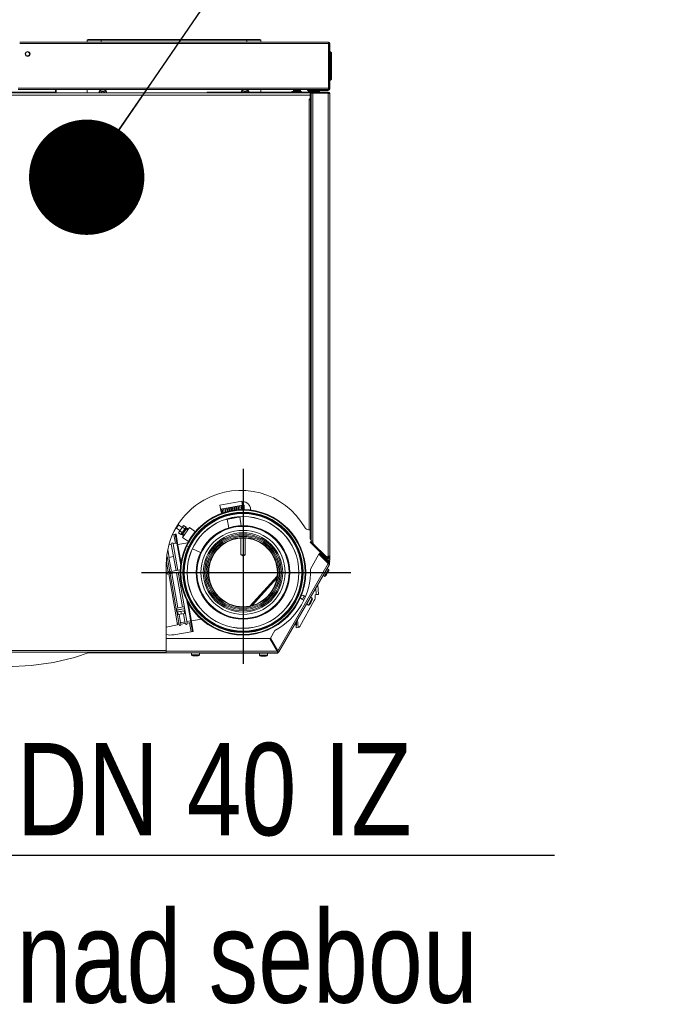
# Model space of a CAD drawing. Header units: millimetres. Extents: x -41968 to 54113, y -9946 to 101810.
# Tile 139 of 171: x -5183 to -4489, y 56545 to 57612. Entities that reach past the tile are written whole.
import ezdxf

# ---------------------------------------------------------------- set-up
doc = ezdxf.new("R2010")
doc.units = ezdxf.units.MM
for name, color, linetype, lineweight in [('CERNA', 7, 'Continuous', 15), ('MODRA', 4, 'Continuous', 25), ('UT-kotle', 1, 'Continuous', 50), ('UT-texty_stredni', 7, 'Continuous', 25)]:
    doc.layers.add(name, color=color, linetype=linetype, lineweight=lineweight)
for name, color, linetype in [('UT-potrubi_privodni-popis', 7, 'Continuous'), ('UT-potrubi_zpetne-popis', 7, 'Continuous'), ('Vrstva 1', 7, 'Continuous')]:
    doc.layers.add(name, color=color, linetype=linetype)
doc.styles.get("Standard").update_dxf_attribs({"font": 'ic-simplex.shx', "width": 0.8})
doc.dimstyles.new('CADKON', dxfattribs={"dimscale": 50, "dimtxt": 2.5, "dimasz": 2.5, "dimexe": 1.8, "dimexo": 0, "dimgap": 0.6, "dimtad": 1, "dimrnd": 10, "dimtxsty": 'Standard', "dimblk1": 'OBLIQUE', "dimblk2": 'OBLIQUE', "dimsah": 1, "dimcen": 2.5, "dimadec": 1, "dimazin": 2, "dimtfac": 1, "dimtdec": 4, "dimtix": 1, "dimtmove": 2, "dimatfit": 3, "dimldrblk": 'OPEN30', "dimfxl": 5, "dimtfill": 1, "dimtolj": 1, "dimarcsym": 0})

# ---------------------------------------------------------------- blocks, each defined once
blk = doc.blocks.new('CONDENSINOX_50')
at = {"layer": 'CERNA'}
for p, q in [((-169, 574.8), (-168.8, 576.8)), ((19.2, 576.8), (-168.8, 576.8)), ((18.4, 577.5), (-167.9, 577.5)), ((-153.5, 577.5), (-153.5, 574.8)), ((4, 574.8), (4, 577.5)), ((19.2, 576.8), (19.4, 574.8)), ((92.6, 574.8), (-241.9, 574.8)), ((92.6, 573.1), (-241.9, 573.1)), ((92.6, 574.8), (92.6, 574)), ((92.6, 573.1), (92.6, 574)), ((92.7, 523.3), (92.7, 573)), ((93.2, 524.2), (93.2, 573.3)), ((94, 573.3), (93.2, 573.3)), ((94, 573.3), (94, 524.2)), ((92.7, 562.1), (92.7, 562.3)), ((93.2, 562), (92.7, 562)), ((94, 564.1), (94.9, 564.1)), ((94.9, 564.1), (94.9, 533.7)), ((95.7, 563.2), (94.9, 564.1)), ((95.7, 563.2), (95.7, 534.6)), ((92.7, 538.8), (93.2, 538.2)), ((92.7, 538.7), (92.7, 536)), ((92.7, 536.3), (92.7, 536.3)), ((92.7, 536), (93.2, 536)), ((92.7, 535.4), (92.8, 535.4)), ((92.8, 535.4), (93.2, 536)), ((94.9, 533.7), (94, 533.7)), ((94.9, 533.7), (95.7, 534.6)), ((92.7, 525), (-243.6, 525)), ((92.7, 523.3), (-243.6, 523.3)), ((-203.2, 519.9), (-203.2, 523.3)), ((-202.4, 519.9), (-202.4, 523.3)), ((-169, 523.3), (-169, 519.9)), ((19.4, 523.3), (19.4, 520.7)), ((54.7, 523.3), (54.7, 521.4)), ((61.5, 523.3), (61.5, 521.4)), ((62.2, 521.4), (62.2, 523.3)), ((69.9, 523.3), (69.9, 522.4)), ((74.2, 523.3), (74.2, 522.4)), ((92.3, 523.3), (74.2, 523.3)), ((92.3, 522.4), (92.3, 523.3)), ((93.2, 525.9), (94, 525.9)), ((93.2, 524.2), (94, 524.2)), ((-479.6, 519.9), (72.6, 519.9)), ((-479.6, 517.3), (72.6, 517.3)), ((-368.3, 520.7), (-203.2, 520.7)), ((-38.7, 519.9), (-38.7, 520.7)), ((-38.7, 520.7), (92.3, 520.7)), ((-34.4, 519.9), (-34.4, 520.7)), ((52.9, 521.4), (52.9, 520.7)), ((52.9, 521.4), (63.2, 521.4)), ((54.7, 521.6), (54.9, 521.6)), ((54.9, 521.4), (54.9, 521.8)), ((54.9, 521.8), (61.3, 521.8)), ((55.2, 521.4), (55.2, 520.7)), ((55.4, 522.3), (60.8, 522.3)), ((60.9, 521.4), (60.9, 520.7)), ((61.3, 521.4), (61.3, 521.8)), ((61.3, 521.6), (61.5, 521.6)), ((63.2, 520.7), (63.2, 521.4)), ((69.8, 520.7), (69.8, 519.9)), ((92.3, 522.4), (69.9, 522.4)), ((70.9, 521.4), (70.9, 522.5)), ((70.9, 521.4), (71.2, 521.4)), ((92.3, 519.9), (71, 519.9)), ((71.2, 520.7), (71.2, 521.6)), ((71.2, 521.6), (81.5, 521.6)), ((81.2, 522), (71.5, 522)), ((71.6, 512.6), (71.7, 512.4)), ((71.6, 46.2), (71.6, 512.6)), ((71.7, 512.4), (71.8, 512.3)), ((71.8, 512.3), (72, 512.2)), ((72.2, 513), (72.1, 513)), ((72.6, 519.9), (72.6, 517.3)), ((72.6, 517.3), (72.9, 517.3)), ((72.6, 517.3), (72.6, 513.5)), ((72.6, 512.2), (72.6, 513)), ((73.1, 520.7), (73.1, 519.9)), ((73.5, 519.9), (73.7, 519.7)), ((73.9, 518.7), (73.7, 519.8)), ((73.9, 34), (73.9, 519.4)), ((92.3, 519.4), (73.9, 519.4)), ((74.4, 520.7), (74.4, 519.9)), ((75.6, 519.4), (75.6, 33.6)), ((79, 519.4), (79, 519.8)), ((79.4, 519.9), (79.4, 519.5)), ((79.5, 519.4), (79.6, 519.8)), ((81.5, 520.7), (81.5, 521.6)), ((81.5, 521.4), (82.9, 521.4)), ((82, 520.7), (82, 521.4)), ((82.9, 521.4), (82.9, 522.5)), ((90.6, 519.9), (90.6, 519.5)), ((90.6, 519.9), (90.6, 519.5)), ((92.3, 520.7), (92.3, 519.9)), ((93, 519.3), (92.3, 519.5)), ((92.3, 17.5), (92.3, 519.4)), ((93.5, 519.2), (93.1, 519.3)), ((94, 17.6), (94, 519)), ((72, 512.2), (72.3, 512.2)), ((72.3, 512.2), (72.2, 512.2)), ((73.1, 512.2), (72.3, 512.2)), ((73.1, 512.2), (73.1, 46.2)), ((73.9, 512.2), (73.1, 512.2)), ((-25, 73), (-1.4, 77.1)), ((-1.4, 77.1), (-0.1, 69.5)), ((-25, 73), (-23.7, 65.4)), ((-24.2, 68.6), (-0.7, 72.8)), ((-23.3, 63.7), (-24.2, 68.6)), ((-22.8, 63.9), (-23.7, 68.7)), ((-23.7, 65.4), (-23.6, 65.4)), ((-21.9, 64.2), (-22.7, 68.9)), ((-20.4, 64.6), (-21.2, 69.1)), ((-18.8, 65.2), (-19.5, 69.4)), ((-18.6, 65.2), (-19.4, 69.5)), ((-17, 65.7), (-17.7, 69.8)), ((-16.6, 65.9), (-17.3, 69.8)), ((-15, 66.2), (-15.7, 70.1)), ((-14.2, 66.4), (-14.9, 70.3)), ((-12.9, 66.6), (-13.6, 70.5)), ((-11.8, 66.8), (-12.5, 70.7)), ((-10.7, 66.9), (-11.4, 70.9)), ((-9.3, 67.2), (-10, 71.1)), ((-8.5, 67.3), (-9.2, 71.3)), ((-7, 67.5), (-7.7, 71.5)), ((-6.5, 67.6), (-7.2, 71.6)), ((-4.8, 67.7), (-5.5, 71.9)), ((-4.7, 67.7), (-5.4, 71.9)), ((-2.9, 67.8), (-3.7, 72.2)), ((-1.4, 67.8), (-2.2, 72.5)), ((-0.4, 67.8), (-1.2, 72.7)), ((-0.7, 72.8), (1.2, 72.8)), ((0.2, 67.8), (-0.7, 72.8)), ((-0.1, 69.5), (-0.1, 69.5)), ((0, 68.6), (0, 72.8)), ((1.2, 67.8), (1.2, 72.8)), ((-18, 57.5), (-2.8, 60.2)), ((-15.5, 48.2), (-17.1, 57.7)), ((-2, 50.6), (-3.6, 60.1)), ((-72.6, 47.8), (-72.5, 47.6)), ((-72.5, 47.6), (-69.5, 51.8)), ((-72.2, 48), (-68.4, 45.3)), ((-70.2, 52.1), (-69.5, 51.8)), ((-64.3, 51), (-70, 42.9)), ((-70, 42.9), (-67.2, 41)), ((-69.8, 51.5), (-65.9, 48.8)), ((-68.5, 45), (-65.7, 43)), ((-61.5, 49.1), (-67.2, 41)), ((-61, 48), (-66, 40.9)), ((-65.7, 49), (-62.9, 47.1)), ((-65.4, 37.9), (-58, 48.5)), ((-64.3, 51), (-61.5, 49.1)), ((-61.8, 48.6), (-59.2, 46.8)), ((-61.4, 47.4), (-59.6, 46.2)), ((-58, 48.5), (-51.6, 44)), ((71.6, 46.2), (70.9, 46.2)), ((73.1, 46.2), (71.6, 46.2)), ((72.6, 37.1), (72.6, 46.2)), ((73.1, 46.2), (73.9, 46.2)), ((-74.8, 41.1), (-76.1, 40.9)), ((-74.8, 41.1), (-73.4, 41.4)), ((-73.1, 31.4), (-74.8, 41.1)), ((-71.7, 31.7), (-73.4, 41.4)), ((-73.3, 41.4), (-72.5, 41.5)), ((-71.6, 31.7), (-73.3, 41.4)), ((-72.5, 41.5), (-70.8, 31.8)), ((-70.5, 30.2), (-59.7, 32.1)), ((-66.8, 41.5), (-64.2, 39.6)), ((-65.6, 41.4), (-63.8, 40.2)), ((-65.4, 37.9), (-59, 33.4)), ((-2.4, 37.1), (-2.4, 18.9)), ((2.4, 37.1), (2.4, 18.9)), ((72.6, 32.8), (73.2, 33.4)), ((89.6, 15.8), (72.6, 32.8)), ((73.1, 35.9), (73.9, 35.2)), ((90.3, 16.4), (73.2, 33.4)), ((73.8, 31.6), (74.5, 32.2)), ((73.9, 34), (75, 34)), ((75.2, 34), (75, 34)), ((75.4, 33.9), (75.2, 34)), ((75.2, 33.9), (75.6, 33.5)), ((75.6, 33.7), (75.4, 33.9)), ((75.6, 33.6), (75.6, 33.7)), ((-80.1, 16.3), (-81.5, 24.4)), ((-77.7, 30.6), (-79.8, 30.3)), ((-75.4, 17.1), (-77.7, 30.7)), ((-71.7, 31.7), (-75.7, 31)), ((-70.6, 2.2), (-75.7, 31.1)), ((-71.7, 31.7), (-71.5, 30.9)), ((-68.1, 11.9), (-71.6, 31.7)), ((-70.8, 31.8), (-67.3, 12)), ((-58.5, 27.3), (-61.6, 28.7)), ((-45.9, 21.4), (-54.7, 25.5)), ((89.4, 17.9), (76.9, 30.4)), ((-82.9, 11.6), (-80.9, 0.4)), ((-79.4, 0.6), (-82.3, 17.4)), ((-80.2, 16.3), (-75.2, 17.2)), ((-77.5, 1), (-80.2, 16.3)), ((-72.5, 1.9), (-75.2, 17.2)), ((-68.2, 11.9), (-67.4, 7.7)), ((-68.1, 11.9), (-67.3, 12)), ((-67.4, 7.8), (-68.1, 11.9)), ((-67, 10.6), (-67.3, 12)), ((2.4, 18.9), (-2.4, 18.9)), ((0, 17.5), (-2.4, 18.9)), ((0, 17.5), (2.4, 18.9)), ((82.3, 19.8), (73, 3.6)), ((82.3, 19.8), (92.4, 9.8)), ((83, 21), (82.4, 20.4)), ((82.4, 20.4), (92.7, 10)), ((83, 21), (93.3, 10.6)), ((89.6, 15.8), (90.3, 16.4)), ((92.3, 17.5), (90.7, 17.4)), ((91.2, 17.4), (91.2, 15.9)), ((91.2, 15.1), (91.2, 12.8)), ((91.2, 13.6), (91.5, 13.5)), ((91.5, 13.5), (91.2, 13.5)), ((92.7, 12.1), (91.2, 12.9)), ((91.2, 11.5), (91.2, 10.9)), ((91.5, 13.5), (94, 13.5)), ((92.2, 12.3), (92.7, 13.1)), ((92.2, 12.3), (92.7, 13.1)), ((92.3, 17.5), (93.2, 17.5)), ((92.9, 11), (92.3, 10.4)), ((92.7, 12.1), (92.4, 11.5)), ((92.7, 13.1), (92.7, 13.1)), ((92.7, 13.1), (94.2, 12.3)), ((94.2, 12.3), (93.6, 11.2)), ((94, 17.6), (94, 13.5)), ((-83.2, -86.5), (-83.2, 8.5)), ((-82.6, 0.1), (-67.7, 2.7)), ((-82.6, 0.1), (-82.2, -2)), ((-82.2, -2), (-67.9, 0.5)), ((-63.5, -38), (-70.3, 0.1)), ((37.7, -84.9), (92.4, 9.8)), ((38.9, -86.2), (93.6, 8.5)), ((90.4, -0.5), (92.5, 3.2)), ((91, 4.1), (92.5, 3.2)), ((91.1, -0.9), (92.9, 2.2)), ((91.7, -0.1), (92.2, 0.7)), ((91.8, 10.4), (91.9, 10.7)), ((92.5, 9.8), (92.3, 9.8)), ((92.5, 9.8), (92.8, 9.2)), ((93.3, 10.6), (92.7, 10)), ((92.8, 9.2), (92.9, 9)), ((93.6, 8.6), (92.9, 9)), ((93.8, 9.4), (93, 9.4)), ((93.3, 8.3), (93.1, 8.1)), ((93.5, 8.4), (93.3, 8.2)), ((93.6, 8.6), (93.5, 8.4)), ((-80.5, -1.7), (-70.8, -56.8)), ((-72.3, -39.6), (-79, -1.5)), ((-70.6, -38.4), (-77.2, -1.2)), ((-65.5, -37.6), (-72.1, -0.3)), ((37, -4), (7.9, -36.3)), ((9.1, -36), (36.8, -5.2)), ((36.8, -5.5), (9.3, -36)), ((36.6, -6.2), (10, -35.8)), ((86.7, -3.4), (88.2, -4.2)), ((88.2, -4.2), (90.4, -0.5)), ((91.1, -0.9), (89.3, -4)), ((90.3, -2.7), (90.7, -1.9)), ((90.7, -1.9), (90.8, -1.8)), ((90.8, -1.8), (91.7, -0.1)), ((78.8, -17.1), (79.3, -24.1)), ((80.9, -13.5), (81.6, -24)), ((-60.7, -30.6), (-60, -34.5)), ((-56.6, -53.5), (-60.6, -30.7)), ((61.6, -58.5), (77.2, -30.3)), ((64.3, -29.2), (66.4, -25.5)), ((65.9, -30.2), (64.3, -29.2)), ((67.5, -26.1), (66.4, -25.5)), ((69, -34.4), (71.6, -29.9)), ((70.8, -35.5), (72.9, -31.8)), ((71.6, -29.9), (72.2, -28.9)), ((72.2, -28.9), (73.2, -27)), ((72.9, -31.8), (75.1, -28.1)), ((73.2, -27), (75, -28.1)), ((73.6, -32.2), (75.4, -29.1)), ((73.8, -32.3), (74.2, -31.5)), ((74.2, -31.5), (74.3, -31.4)), ((74.3, -31.4), (74.7, -30.6)), ((79.3, -24.1), (78.2, -24.2)), ((78.3, -25.6), (78.2, -24.2)), ((79.3, -24.1), (80.7, -24)), ((80.7, -24), (80.8, -24)), ((80.8, -24), (81.6, -24)), ((-71.9, -41.8), (-72.2, -40.1)), ((-69.3, -56.6), (-71.8, -42.3)), ((-71.4, -38.6), (-64.7, -37.4)), ((-71, -40.7), (-64.3, -39.5)), ((-71, -40.8), (-64.3, -39.6)), ((-63.9, -41.7), (-70.7, -42.9)), ((-70.2, -40.6), (-70.2, -40.6)), ((-67.3, -42.3), (-66.8, -45.2)), ((-65.1, -39.7), (-65.2, -39.7)), ((-63.9, -41.7), (-63.4, -44.7)), ((-63.1, -40.2), (-63.4, -38.5)), ((-60.5, -55.1), (-63.1, -40.7)), ((-60, -34.5), (-59.1, -34.3)), ((-59.4, -32.7), (-55.8, -53.3)), ((69, -34.4), (70.8, -35.5)), ((73.6, -32.2), (71.8, -35.3)), ((72.8, -33.9), (73.3, -33.1)), ((73.3, -33.1), (73.8, -32.3)), ((-70.7, -42.9), (-70.1, -45.8)), ((-63.4, -44.7), (-70.1, -45.8)), ((-67.3, -56.3), (-69.1, -45.7)), ((-62.6, -55.4), (-64.4, -44.8)), ((-60.8, -53.3), (-56.8, -52.6)), ((-56.7, -53.2), (-56.5, -54.3)), ((-55.9, -52.5), (-45.1, -50.6)), ((-55.8, -53.3), (-53.9, -63.9)), ((59.2, -51), (59.8, -59.8)), ((-83.2, -59.3), (-70.8, -56.8)), ((-71.1, -55.1), (-69.6, -54.9)), ((-70.8, -56.8), (-69.3, -56.6)), ((-67.6, -54.5), (-62.9, -53.7)), ((-67.3, -56.2), (-62.6, -55.4)), ((-60.5, -55), (-56.5, -54.3)), ((-56.2, -64.3), (-57.9, -54.6)), ((-54.8, -64), (-56.6, -53.5)), ((-54.8, -64), (-56.5, -54.3)), ((-56.2, -64.3), (-54.8, -64)), ((-54.8, -64), (-53.9, -63.9)), ((34.5, -63), (29.8, -71.2)), ((57.1, -54.6), (57.5, -60)), ((57.1, -54.6), (57.5, -60)), ((57.5, -60), (59.5, -59.8)), ((57.5, -60), (57.5, -60)), ((58, -57.4), (57.7, -53.6)), ((57.8, -53.5), (58.1, -57.4)), ((58.1, -57.4), (58, -57.4)), ((29, -71.7), (-83.2, -71.7)), ((-75, -67.6), (-56.2, -64.3)), ((29, -71.7), (36.9, -85.4)), ((37.7, -84.9), (29.8, -71.2)), ((-83.2, -84.7), (-282, -84.7)), ((-83.2, -85.4), (36.9, -85.4)), ((35.3, -82.5), (36, -82)), ((36.6, -84.8), (37.1, -84)), ((37.4, -85.4), (36.9, -85.4)), ((37.4, -85.4), (37.7, -84.9)), ((38.9, -86.2), (37.4, -85.4)), ((37.4, -87.1), (37.4, -85.4)), ((-83.2, -86.5), (-282, -86.5)), ((-205.2, -97.7), (-182.7, -92.2)), ((-182.7, -92.2), (-165.4, -86.5)), ((-167.6, -87.2), (-55.8, -87.4)), ((-156, -87.1), (-167.3, -87.1)), ((-164.6, -87.1), (-164.6, -86.4)), ((-156, -86.5), (-156, -87.1)), ((-156, -87.1), (37.4, -87.1)), ((-55.8, -87.2), (-51.5, -87.2)), ((-55.8, -89.3), (-55.8, -87.2)), ((-55.8, -89.3), (-52.9, -89.3)), ((-52.9, -90.2), (-55.1, -90.2)), ((-53.4, -90.3), (-49.6, -90.3)), ((-52.9, -89.3), (-51.5, -89.3)), ((-50.1, -90.2), (-52.9, -90.2)), ((-51.5, -87.2), (-47.2, -87.2)), ((-51.5, -89.3), (-50.1, -89.3)), ((-50.1, -89.3), (-47.2, -89.3)), ((-47.9, -90.2), (-50.1, -90.2)), ((-47.2, -89.3), (-47.2, -87.2)), ((-47.2, -87.4), (36.4, -87.5)), ((32.1, -87.7), (-6.4, -87.6)), ((-6.4, -87.6), (-6.4, -87.6)), ((-6.4, -87.6), (-6.4, -87.6)), ((17.9, -87.6), (17.9, -89.7)), ((17.9, -89.7), (26.4, -89.7)), ((25.7, -90.5), (18.5, -90.5)), ((20.2, -90.7), (24.1, -90.7)), ((26.4, -87.6), (26.4, -89.7)), ((36.4, -87.5), (36.4, -87.1)), ((-255.7, -102.3), (-229.6, -100.9)), ((-229.6, -100.9), (-205.2, -97.7))]:
    blk.add_line(p, q, dxfattribs=at)
for points in [[(-167.9, 577.5), (-168.4, 577.5), (-168.7, 577.2), (-168.8, 576.8)], [(19.2, 576.8), (19.2, 577.2), (18.8, 577.5), (18.4, 577.5)], [(94, 573.3), (94, 574.1), (93.4, 574.8), (92.6, 574.8)], [(93.2, 573.3), (93.2, 573.7), (92.9, 573.9), (92.6, 573.9)], [(92.7, 573), (92.7, 573), (92.6, 573.1), (92.6, 573.1)], [(92.7, 562.3), (92.7, 562.5), (92.7, 562.7), (92.7, 562.9)], [(92.7, 562.1), (92.7, 562), (92.8, 562), (92.9, 562)], [(-154.2, 523.3), (-155.4, 522.5), (-156.1, 521.3), (-156.1, 519.9)], [(-152.4, 523.3), (-154.1, 523), (-155.4, 521.6), (-155.4, 519.9)], [(-148.3, 519.9), (-148.3, 521.6), (-149.6, 523), (-151.3, 523.3)], [(-147.6, 519.9), (-147.6, 521.3), (-148.3, 522.5), (-149.5, 523.3)], [(-0.1, 523.3), (-1, 522.7), (-1.7, 521.8), (-1.9, 520.7)], [(1.7, 523.3), (0.3, 523.1), (-0.8, 522.1), (-1.2, 520.7)], [(5.7, 520.7), (5.3, 522.1), (4.2, 523.1), (2.8, 523.3)], [(6.4, 520.7), (6.2, 521.8), (5.6, 522.7), (4.7, 523.3)], [(92.3, 522.4), (93.3, 522.4), (94, 523.2), (94, 524.2)], [(92.7, 523.4), (93, 523.5), (93.2, 523.8), (93.2, 524.2)], [(-152.9, 521.4), (-153.4, 521.1), (-153.7, 520.5), (-153.8, 519.9)], [(-153.5, 520.1), (-153.7, 520), (-153.7, 520), (-153.8, 519.9)], [(-153.5, 520.1), (-153.1, 520.2), (-152.9, 520.7), (-153, 521.1)], [(-152.9, 521.4), (-152.9, 521.3), (-153, 521.2), (-153, 521.1)], [(-152.4, 521.4), (-152.6, 521.5), (-152.8, 521.5), (-152.9, 521.4)], [(-150.9, 521.5), (-151.5, 521.8), (-152.2, 521.8), (-152.8, 521.5)], [(-152.4, 521.4), (-152.1, 521.1), (-151.6, 521.1), (-151.3, 521.4)], [(-151, 521.5), (-151.1, 521.5), (-151.2, 521.5), (-151.3, 521.4)], [(-150.7, 521.1), (-150.7, 521.3), (-150.8, 521.4), (-151, 521.5)], [(-149.9, 519.9), (-149.9, 520.5), (-150.3, 521.1), (-150.8, 521.4)], [(-150.7, 521.1), (-150.8, 520.7), (-150.6, 520.2), (-150.1, 520.1)], [(-149.9, 519.9), (-150, 520), (-150, 520), (-150.1, 520.1)], [(1.2, 521.4), (1, 521.2), (0.7, 521), (0.6, 520.7)], [(1.2, 521.4), (1.1, 521.3), (1.1, 521.2), (1.1, 521.1)], [(1.1, 520.7), (1.2, 520.9), (1.2, 521), (1.1, 521.1)], [(1.7, 521.4), (1.5, 521.5), (1.3, 521.5), (1.2, 521.4)], [(3.2, 521.5), (2.6, 521.8), (1.9, 521.8), (1.3, 521.5)], [(1.7, 521.4), (2, 521.1), (2.5, 521.1), (2.8, 521.4)], [(3.1, 521.5), (3, 521.5), (2.9, 521.5), (2.8, 521.4)], [(3.4, 521.1), (3.4, 521.3), (3.3, 521.4), (3.1, 521.5)], [(3.9, 520.7), (3.8, 521), (3.5, 521.2), (3.3, 521.4)], [(3.4, 521.1), (3.3, 521), (3.3, 520.9), (3.4, 520.7)], [(55.4, 522.3), (55.1, 522.3), (54.9, 522), (54.9, 521.8)], [(61.3, 521.8), (61.3, 522), (61, 522.3), (60.8, 522.3)], [(71.5, 522), (71.3, 522), (71.2, 521.8), (71.2, 521.6)], [(73.5, 522.5), (72.8, 522.3), (72.2, 522.2), (71.5, 522)], [(72.1, 513), (71.8, 513), (71.6, 512.8), (71.6, 512.6)], [(72.2, 513), (72.4, 513), (72.6, 513.2), (72.6, 513.5)], [(72.8, 518.4), (73, 517.9), (73.4, 517.5), (73.9, 517.4)], [(73.1, 517.7), (73, 517.5), (72.8, 517.3), (72.8, 517.1)], [(81.2, 522), (80.5, 522.2), (79.9, 522.4), (79.2, 522.5)], [(81.5, 521.6), (81.5, 521.8), (81.4, 522), (81.2, 522)], [(90.3, 519.9), (90.3, 519.7), (90.3, 519.6), (90.4, 519.5)], [(92.6, 519.4), (92.3, 519.7), (91.9, 519.9), (91.5, 519.9)], [(94, 519), (94, 520), (93.3, 520.7), (92.3, 520.7)], [(93.1, 519.3), (93, 519.7), (92.7, 519.9), (92.3, 519.9)], [(93.1, 519.3), (93.1, 519.3), (93, 519.3), (93, 519.3)], [(8.1, 67.3), (8.1, 67.7), (8.1, 68.1), (8.1, 68.5)], [(-18.3, 57.5), (-18.2, 57.5), (-18.1, 57.5), (-18, 57.6)], [(-2.8, 60.2), (-2.7, 60.2), (-2.6, 60.3), (-2.5, 60.3)], [(67.2, 48.4), (67.9, 47.1), (69.3, 46.3), (70.9, 46.3)], [(92.6, 13.1), (92.7, 13.1), (92.7, 13.1), (92.7, 13.2)], [(93.8, 9.7), (94, 10.7), (93.5, 11.6), (92.7, 12.1)], [(34.5, -63), (59, -49.9), (73.9, -24.1), (73, 3.6)], [(92.9, 9), (93.1, 9.3), (93, 9.7), (92.7, 10)], [(93, 8.5), (93, 8.5), (93, 8.4), (93, 8.4)], [(93.6, 8.6), (94, 9.2), (93.9, 10.1), (93.3, 10.6)], [(62.1, -27.3), (62.7, -28.1), (63.4, -28.8), (64.3, -29.2)], [(66.4, -25.5), (65.4, -25), (64.3, -24.7), (63.1, -24.7)], [(74.7, -30.6), (75, -30.1), (75.2, -29.6), (75.4, -29.1)], [(75.4, -29.1), (75.6, -28.7), (75.4, -28.3), (75.1, -28.1)], [(77.2, -30.3), (78, -28.9), (78.4, -27.2), (78.3, -25.6)], [(70.8, -35.5), (71.1, -35.7), (71.6, -35.6), (71.8, -35.3)], [(71.8, -35.3), (72.2, -34.9), (72.5, -34.4), (72.8, -34)], [(59.5, -59.8), (59.6, -59.8), (59.7, -59.8), (59.8, -59.8)], [(59.8, -59.8), (60.6, -59.7), (61.2, -59.2), (61.6, -58.5)], [(-83.2, -67.4), (-80.5, -68), (-77.7, -68), (-75, -67.6)], [(-55.6, -87.1), (-55.7, -87.1), (-55.8, -87.1), (-55.8, -87.2)], [(-55.8, -89.3), (-55.8, -89.7), (-55.5, -90.1), (-55.1, -90.2)], [(-55.1, -90.2), (-54.5, -90.3), (-54, -90.3), (-53.4, -90.3)], [(-49.6, -90.3), (-49, -90.3), (-48.5, -90.3), (-47.9, -90.2)], [(-47.9, -90.2), (-47.5, -90.1), (-47.2, -89.7), (-47.2, -89.3)], [(-47.2, -87.2), (-47.2, -87.1), (-47.3, -87.1), (-47.4, -87.1)], [(17.9, -89.7), (17.9, -90.1), (18.1, -90.4), (18.5, -90.5)], [(18.5, -90.5), (19.1, -90.6), (19.6, -90.7), (20.2, -90.7)], [(24.1, -90.7), (24.6, -90.7), (25.2, -90.6), (25.7, -90.5)], [(25.7, -90.5), (26.1, -90.4), (26.4, -90.1), (26.4, -89.7)], [(36.4, -87.5), (37, -87.5), (37.5, -87.3), (37.9, -87)], [(37.4, -87.1), (38, -87.1), (38.6, -86.7), (38.9, -86.2)]]:
    blk.add_open_spline(points, degree=3, dxfattribs=at)
for points, knots in [([(-230.7, 562), (-230.7, 560.5), (-231.9, 559.3), (-233.3, 559.3), (-234.8, 559.3), (-236, 560.5), (-236, 562), (-236, 563.4), (-234.8, 564.6), (-233.3, 564.6), (-231.9, 564.6), (-230.7, 563.4), (-230.7, 562)], [0, 0, 0, 0, 1, 1, 1, 2, 2, 2, 3, 3, 3, 4, 4, 4, 4]), ([(-231.2, 562), (-231.2, 560.8), (-232.2, 559.8), (-233.4, 559.8), (-234.5, 559.8), (-235.5, 560.8), (-235.5, 562), (-235.5, 563.1), (-234.5, 564.1), (-233.4, 564.1), (-232.2, 564.1), (-231.2, 563.1), (-231.2, 562)], [0, 0, 0, 0, 1, 1, 1, 2, 2, 2, 3, 3, 3, 4, 4, 4, 4]), ([(73.7, 519.6), (73.4, 519.2), (73.4, 518.7), (73.8, 518.4), (73.8, 518.3), (73.8, 518.3), (73.9, 518.3)], [0, 0, 0, 0, 1, 1, 1, 2, 2, 2, 2]), ([(94, 519), (94, 519.1), (94, 519.1), (93.9, 519.1), (93.8, 519.2), (93.7, 519.2), (93.5, 519.2)], [0, 0, 0, 0, 1, 1, 1, 2, 2, 2, 2]), ([(67.2, 48.4), (45.1, 87), (-4.1, 100.4), (-42.6, 78.3), (-67.7, 64), (-83.2, 37.3), (-83.2, 8.5)], [0, 0, 0, 0, 1, 1, 1, 2, 2, 2, 2]), ([(8.1, 68.5), (8.1, 73), (4.5, 76.6), (0, 76.6), (-0.4, 76.6), (-0.9, 76.6), (-1.3, 76.5)], [0, 0, 0, 0, 1, 1, 1, 2, 2, 2, 2]), ([(68, 0), (68, -37.6), (37.5, -68), (0, -68), (-37.5, -68), (-68, -37.6), (-68, 0), (-68, 37.5), (-37.5, 68), (0, 68), (37.5, 68), (68, 37.5), (68, 0)], [0, 0, 0, 0, 1, 1, 1, 2, 2, 2, 3, 3, 3, 4, 4, 4, 4]), ([(67.3, 0), (67.3, -37.2), (37.2, -67.3), (0, -67.3), (-37.2, -67.3), (-67.3, -37.2), (-67.3, 0), (-67.3, 37.2), (-37.2, 67.3), (0, 67.3), (37.2, 67.3), (67.3, 37.2), (67.3, 0)], [0, 0, 0, 0, 1, 1, 1, 2, 2, 2, 3, 3, 3, 4, 4, 4, 4]), ([(65.2, 0), (65.2, -36), (36, -65.2), (0, -65.2), (-36, -65.2), (-65.2, -36), (-65.2, 0), (-65.2, 36), (-36, 65.2), (0, 65.2), (36, 65.2), (65.2, 36), (65.2, 0)], [0, 0, 0, 0, 1, 1, 1, 2, 2, 2, 3, 3, 3, 4, 4, 4, 4]), ([(64.9, 0), (64.9, -35.8), (35.8, -64.9), (0, -64.9), (-35.8, -64.9), (-64.8, -35.8), (-64.8, 0), (-64.8, 35.8), (-35.8, 64.8), (0, 64.8), (35.8, 64.8), (64.9, 35.8), (64.9, 0)], [0, 0, 0, 0, 1, 1, 1, 2, 2, 2, 3, 3, 3, 4, 4, 4, 4]), ([(64.5, 0), (64.5, -35.6), (35.6, -64.5), (0, -64.5), (-35.6, -64.5), (-64.5, -35.6), (-64.5, 0), (-64.5, 35.6), (-35.6, 64.5), (0, 64.5), (35.6, 64.5), (64.5, 35.6), (64.5, 0)], [0, 0, 0, 0, 1, 1, 1, 2, 2, 2, 3, 3, 3, 4, 4, 4, 4]), ([(64.2, 0), (64.2, -35.5), (35.5, -64.2), (0, -64.2), (-35.5, -64.2), (-64.2, -35.5), (-64.2, 0), (-64.2, 35.5), (-35.5, 64.2), (0, 64.2), (35.5, 64.2), (64.2, 35.5), (64.2, 0)], [0, 0, 0, 0, 1, 1, 1, 2, 2, 2, 3, 3, 3, 4, 4, 4, 4]), ([(63.7, 0), (63.7, -35.2), (35.2, -63.7), (0, -63.7), (-35.1, -63.7), (-63.7, -35.2), (-63.7, 0), (-63.7, 35.1), (-35.1, 63.7), (0, 63.7), (35.2, 63.7), (63.7, 35.1), (63.7, 0)], [0, 0, 0, 0, 1, 1, 1, 2, 2, 2, 3, 3, 3, 4, 4, 4, 4]), ([(60.6, 0), (60.6, -33.5), (33.5, -60.6), (0, -60.6), (-33.5, -60.6), (-60.6, -33.5), (-60.6, 0), (-60.6, 33.5), (-33.5, 60.6), (0, 60.6), (33.5, 60.6), (60.6, 33.5), (60.6, 0)], [0, 0, 0, 0, 1, 1, 1, 2, 2, 2, 3, 3, 3, 4, 4, 4, 4]), ([(60.5, 0), (60.5, -33.4), (33.4, -60.5), (0, -60.5), (-33.4, -60.5), (-60.5, -33.4), (-60.5, 0), (-60.5, 33.4), (-33.4, 60.5), (0, 60.5), (33.4, 60.5), (60.5, 33.4), (60.5, 0)], [0, 0, 0, 0, 1, 1, 1, 2, 2, 2, 3, 3, 3, 4, 4, 4, 4]), ([(50.7, 0), (50.7, -28), (28, -50.7), (0, -50.7), (-28, -50.7), (-50.7, -28), (-50.7, 0), (-50.7, 28), (-28, 50.7), (0, 50.7), (28, 50.7), (50.7, 28), (50.7, 0)], [0, 0, 0, 0, 1, 1, 1, 2, 2, 2, 3, 3, 3, 4, 4, 4, 4]), ([(49.9, 0), (49.9, -27.5), (27.5, -49.9), (0, -49.9), (-27.5, -49.9), (-49.9, -27.5), (-49.9, 0), (-49.9, 27.5), (-27.5, 49.9), (0, 49.9), (27.5, 49.9), (49.9, 27.5), (49.9, 0)], [0, 0, 0, 0, 1, 1, 1, 2, 2, 2, 3, 3, 3, 4, 4, 4, 4]), ([(45.6, 0), (45.6, -25.2), (25.2, -45.6), (0, -45.6), (-25.2, -45.6), (-45.6, -25.2), (-45.6, 0), (-45.6, 25.2), (-25.2, 45.6), (0, 45.6), (25.2, 45.6), (45.6, 25.2), (45.6, 0)], [0, 0, 0, 0, 1, 1, 1, 2, 2, 2, 3, 3, 3, 4, 4, 4, 4]), ([(43, 0), (43, -23.8), (23.8, -43), (0, -43), (-23.8, -43), (-43, -23.8), (-43, 0), (-43, 23.8), (-23.8, 43), (0, 43), (23.8, 43), (43, 23.8), (43, 0)], [0, 0, 0, 0, 1, 1, 1, 2, 2, 2, 3, 3, 3, 4, 4, 4, 4]), ([(-75.7, 31.2), (-75.8, 31.7), (-76.4, 32.1), (-76.9, 32), (-77.5, 31.9), (-77.9, 31.4), (-77.7, 30.8)], [0, 0, 0, 0, 1, 1, 1, 2, 2, 2, 2]), ([(41.6, 0), (41.6, -23), (23, -41.6), (0, -41.6), (-23, -41.6), (-41.6, -23), (-41.6, 0), (-41.6, 23), (-23, 41.6), (0, 41.6), (23, 41.6), (41.6, 23), (41.6, 0)], [0, 0, 0, 0, 1, 1, 1, 2, 2, 2, 3, 3, 3, 4, 4, 4, 4]), ([(41.6, 0), (41.6, -23), (23, -41.6), (0, -41.6), (-23, -41.6), (-41.6, -23), (-41.6, 0), (-41.6, 22.9), (-23, 41.6), (0, 41.6), (23, 41.6), (41.6, 22.9), (41.6, 0)], [0, 0, 0, 0, 1, 1, 1, 2, 2, 2, 3, 3, 3, 4, 4, 4, 4]), ([(40.2, 0), (40.2, -22.2), (22.2, -40.2), (0, -40.2), (-22.2, -40.2), (-40.2, -22.2), (-40.2, 0), (-40.2, 22.2), (-22.2, 40.2), (0, 40.2), (22.2, 40.2), (40.2, 22.2), (40.2, 0)], [0, 0, 0, 0, 1, 1, 1, 2, 2, 2, 3, 3, 3, 4, 4, 4, 4]), ([(39, 0), (39, -21.5), (21.5, -39), (0, -39), (-21.5, -39), (-39, -21.5), (-39, 0), (-39, 21.5), (-21.5, 39), (0, 39), (21.5, 39), (39, 21.5), (39, 0)], [0, 0, 0, 0, 1, 1, 1, 2, 2, 2, 3, 3, 3, 4, 4, 4, 4]), ([(37.7, 0), (37.7, -20.8), (20.8, -37.7), (0, -37.7), (-20.8, -37.7), (-37.7, -20.8), (-37.7, 0), (-37.7, 20.8), (-20.8, 37.7), (0, 37.7), (20.8, 37.7), (37.7, 20.8), (37.7, 0)], [0, 0, 0, 0, 1, 1, 1, 2, 2, 2, 3, 3, 3, 4, 4, 4, 4]), ([(37.2, 0), (37.2, -20.6), (20.6, -37.2), (0, -37.2), (-20.6, -37.2), (-37.2, -20.6), (-37.2, 0), (-37.2, 20.6), (-20.6, 37.2), (0, 37.2), (20.6, 37.2), (37.2, 20.6), (37.2, 0)], [0, 0, 0, 0, 1, 1, 1, 2, 2, 2, 3, 3, 3, 4, 4, 4, 4]), ([(91.2, 13.1), (91.5, 13.1), (91.8, 13), (92.1, 13), (92.3, 13), (92.5, 13), (92.6, 13.1)], [0, 0, 0, 0, 1, 1, 1, 2, 2, 2, 2]), ([(92.9, 9), (92.9, 8.9), (92.9, 8.8), (93, 8.8), (93, 8.7), (93, 8.7), (93, 8.7)], [0, 0, 0, 0, 1, 1, 1, 2, 2, 2, 2]), ([(93, 8.6), (93, 8.6), (93, 8.6), (93, 8.6), (93, 8.5), (93, 8.5), (93, 8.5)], [0, 0, 0, 0, 1, 1, 1, 2, 2, 2, 2]), ([(-71.4, -38.6), (-72, -38.7), (-72.4, -39.2), (-72.3, -39.8), (-72.2, -40.4), (-71.6, -40.8), (-71.1, -40.7)], [0, 0, 0, 0, 1, 1, 1, 2, 2, 2, 2]), ([(-71, -40.8), (-71.6, -40.9), (-72, -41.4), (-71.9, -42), (-71.8, -42.6), (-71.3, -43), (-70.7, -42.9)], [0, 0, 0, 0, 1, 1, 1, 2, 2, 2, 2]), ([(-64.3, -39.5), (-63.7, -39.4), (-63.3, -38.9), (-63.4, -38.3), (-63.6, -37.7), (-64.1, -37.3), (-64.7, -37.4)], [0, 0, 0, 0, 1, 1, 1, 2, 2, 2, 2]), ([(-63.9, -41.7), (-63.3, -41.6), (-63, -41.1), (-63.1, -40.5), (-63.2, -39.9), (-63.7, -39.5), (-64.3, -39.6)], [0, 0, 0, 0, 1, 1, 1, 2, 2, 2, 2]), ([(-69.3, -56.7), (-69.2, -57.3), (-68.7, -57.7), (-68.1, -57.6), (-67.5, -57.5), (-67.2, -56.9), (-67.3, -56.4)], [0, 0, 0, 0, 1, 1, 1, 2, 2, 2, 2]), ([(-62.5, -55.5), (-62.4, -56.1), (-61.9, -56.5), (-61.3, -56.4), (-60.8, -56.3), (-60.4, -55.7), (-60.5, -55.2)], [0, 0, 0, 0, 1, 1, 1, 2, 2, 2, 2])]:
    blk.add_open_spline(points, degree=3, knots=knots, dxfattribs=at)
at = {"layer": 'MODRA'}
for p, q in [((0, 112.3), (0, -99)), ((-109.8, 0), (116.9, 0))]:
    blk.add_line(p, q, dxfattribs=at)
at = {"layer": 'Vrstva 1', "color": 7, "lineweight": 9, "true_color": 0xffffff}
for points in [[(72.6, 37.1), (72.6, 36.7), (72.8, 36.2), (73.1, 35.9)], [(75.6, 33.6), (75.6, 32.4), (76, 31.2), (76.8, 30.4)], [(89.4, 17.9), (89.7, 17.5), (90.2, 17.3), (90.7, 17.4)], [(93.9, 17.6), (93.9, 17.6), (94, 17.6), (94, 17.6)], [(92.2, 0.7), (92.5, 1.1), (92.7, 1.6), (92.9, 2.2)], [(92.9, 2.2), (93, 2.6), (92.9, 3), (92.5, 3.2)], [(88.2, -4.2), (88.6, -4.4), (89, -4.4), (89.3, -4.1)], [(89.3, -4), (89.7, -3.6), (90, -3.2), (90.3, -2.7)]]:
    blk.add_open_spline(points, degree=3, dxfattribs=at)
for points in [[(89.6, 15.8), (90.7, 14.8), (92.3, 14.8), (93.3, 15.8), (93.8, 16.3), (94, 16.9), (94, 17.6)], [(90.3, 16.4), (90.9, 15.7), (92, 15.7), (92.7, 16.4), (93, 16.7), (93.2, 17.1), (93.2, 17.5)], [(93.2, 17.5), (93.3, 17.5), (93.5, 17.5), (93.6, 17.5), (93.7, 17.5), (93.8, 17.6), (93.9, 17.6)]]:
    blk.add_open_spline(points, degree=3, knots=[0, 0, 0, 0, 1, 1, 1, 2, 2, 2, 2], dxfattribs=at)
blk = doc.blocks.new('_OBLIQUE')
at = {"color": 0, "linetype": 'ByBlock'}
blk.add_line((-0.5, -0.5), (0.5, 0.5), dxfattribs=at)

msp = doc.modelspace()

# ---------------------------------------------------------------- linework, layer by layer
at = {"layer": 'UT-potrubi_zpetne-popis', "color": 2, "ltscale": 10}
msp.add_line((-5394.546, 56706.695), (-4603.832, 56706.695), dxfattribs=at)

# ---------------------------------------------------------------- block references
at = {"layer": 'UT-kotle', "ltscale": 10}
msp.add_blockref('CONDENSINOX_50', (-4941.35, 57013.03), dxfattribs=at)

# ---------------------------------------------------------------- texts
at = {"layer": 'UT-potrubi_privodni-popis', "ltscale": 10, "width": 0.8}
msp.add_text('nad sebou', height=100, dxfattribs=at).set_placement((-5186.689, 56546.669))
at = {"layer": 'UT-potrubi_zpetne-popis', "ltscale": 10, "insert": (-5186.689, 56726.695), "char_height": 100, "attachment_point": 7}
msp.add_mtext('DN 40 IZ', dxfattribs=at)

# ---------------------------------------------------------------- leaders
at = {"layer": 'UT-texty_stredni', "ltscale": 10}
for points in [[(-5911.025, 57437.424), (-1538.896, 62660.192)], [(-5110.697, 57441.347), (-1538.896, 62660.192)]]:
    msp.add_leader(points, dimstyle='CADKON', override={"dimscale": 1, "dimasz": 125, "dimtih": 0, "dimtoh": 0, "dimrnd": 0, "dimclrd": 0, "dimtix": 0, "dimtofl": 0, "dimldrblk": 'Dot'}, dxfattribs=at)

doc.saveas('drawing.dxf')
